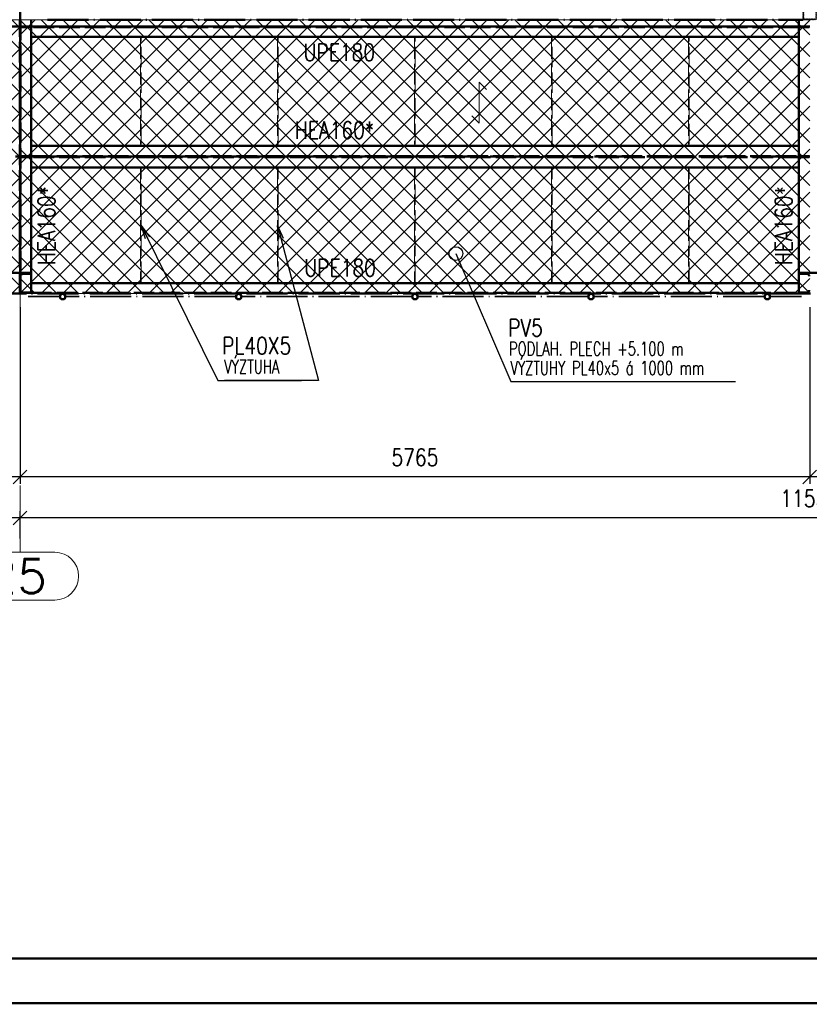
# Paper-space layout 'Layout1' of a CAD drawing. Extents: x -2 to 1380, y -36 to 422.
# Tile 38 of 79: x 575 to 690, y 0 to 144. Entities that reach past the tile are written whole.
import ezdxf
from ezdxf.enums import TextEntityAlignment as Align

# ---------------------------------------------------------------- set-up
doc = ezdxf.new("R2010")
doc.units = 0
for name, pattern in [('ACAD_ISO02W100', [15, 12, -3]), ('ACAD_ISO04W100', [30.5, 24, -3, 0.5, -3]), ('HP_01_CER_B', [8, 5, -1, 1, -1])]:
    doc.linetypes.add(name, pattern=pattern)
doc.layers.get('0').update_dxf_attribs({"linetype": 'CONTINUOUS'})
doc.layers.get('DEFPOINTS').update_dxf_attribs({"color": 132, "linetype": 'CONTINUOUS'})
doc.layers.add('RAMECEK_HP', color=251, linetype='CONTINUOUS')
for name, color, linetype, lineweight in [('SS_1.ET-HALA_TaO-RASTR', 7, 'HP_01_CER_B', 13), ('SS_2.ET-HALA_TaO-LAVKA_+5.100m', 210, 'CONTINUOUS', 50), ('SS_2.ET-HALA_TaO-LAVKA_+5.100m-KONZOLA', 202, 'CONTINUOUS', 50), ('SS_2.ET-HALA_TaO-LAVKA_+5.100m-PLECH', 90, 'CONTINUOUS', 13), ('SS_2.ET-HALA_TaO-LAVKA_+5.100m-PLECH-VYZTUHA', 150, 'CONTINUOUS', 13), ('SS_2.ET-HALA_TaO-LAVKA_+5.100m-ZABRADLI', 41, 'CONTINUOUS', 35), ('SS_2.ET-HALA_TaO-PRISTAVBA-PODLAHA_LEM', 140, 'CONTINUOUS', 50), ('SS_2.ET-HALA_TaO-PRISTAVBA-VNITRNI_KCE', 190, 'CONTINUOUS', 50), ('SS_KOTY', 3, 'CONTINUOUS', 25), ('SS_POPIS_PROFILU', 13, 'CONTINUOUS', 25), ('SS_POPIS_PROFILU_S355', 2, 'CONTINUOUS', 35), ('SS_SRAFY', 8, 'CONTINUOUS', 18)]:
    doc.layers.add(name, color=color, linetype=linetype, lineweight=lineweight)
doc.styles.add('ROMANS', font='romans.shx', dxfattribs={"width": 0.8})
doc.styles.add('romans.shx', font='romans.shx', dxfattribs={"height": 5})
doc.dimstyles.new('A-1_(2.5)_50AS', dxfattribs={"dimtxt": 2.5, "dimasz": 2, "dimexe": 1, "dimexo": 2, "dimgap": 0, "dimtad": 0, "dimdec": 1, "dimlfac": 50, "dimrnd": 1, "dimtxsty": 'ROMANS', "dimblk1": 'OBLIQUE', "dimblk2": 'OBLIQUE', "dimsah": 1, "dimcen": 2, "dimclrd": 256, "dimclre": 256, "dimclrt": 256, "dimadec": 1, "dimazin": 2, "dimtfac": 0.714286, "dimtdec": 1, "dimtmove": 0, "dimatfit": 3, "dimldrblk": 'OPEN', "dimfxl": 1, "dimtvp": 1.142857, "dimtfill": 1, "dimtolj": 1, "dimlwd": -1, "dimlwe": -1, "dimarcsym": 0})
pattern_1 = [(45, (-864.81247, 154.627365), (-0.0449012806, 0.0449012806), [])]

# ---------------------------------------------------------------- blocks, each defined once
blk = doc.blocks.new('*U6')
at = {"layer": 'RAMECEK_HP', "lineweight": 35, "const_width": 0.35}
for points in [[(0, 420), (0, 0), (1188, 0), (1188, 420)], [(6.5, 413.5), (6.5, 6.5), (1181.5, 6.5), (1181.5, 413.5)]]:
    blk.add_lwpolyline(points, close=True, dxfattribs=at)
at = {"layer": 'DEFPOINTS', "style": 'ROMANS', "width": 0.8}
blk.add_attdef('TISK', text='', height=10, dxfattribs=at).set_placement((1188, -33), align=Align.RIGHT)
blk = doc.blocks.new('_Oblique')
at = {"color": 0, "linetype": 'ByBlock', "lineweight": -2}
blk.add_line((-0.5, -0.5), (0.5, 0.5), dxfattribs=at)
blk = doc.blocks.new('*D14')
at = {"layer": 'DEFPOINTS', "color": 0, "transparency": 16777216}
for p in [(575.19, 70.86), (575.19, 65.86), (805.79, 65.86)]:
    blk.add_point(p, dxfattribs=at)
at = {"layer": 'SS_KOTY', "transparency": 16777216}
for p, q in [((575.19, 67.86), (575.19, 71.86)), ((805.79, 70.86), (575.19, 70.86)), ((805.79, 67.86), (805.79, 71.86))]:
    blk.add_line(p, q, dxfattribs=at)
at = {"layer": 'SS_KOTY', "transparency": 16777216, "xscale": 2, "yscale": 2, "zscale": 2, "rotation": 180}
blk.add_blockref('_Oblique', (575.19, 70.86), dxfattribs=at)
at = {"layer": 'SS_KOTY', "transparency": 16777216, "xscale": 2, "yscale": 2, "zscale": 2}
blk.add_blockref('_Oblique', (805.79, 70.86), dxfattribs=at)
at = {"layer": 'SS_KOTY', "transparency": 16777216, "insert": (690.49, 73.71), "char_height": 2.5, "attachment_point": 5, "style": 'ROMANS', "bg_fill": 3, "box_fill_scale": 1.1, "bg_fill_color": 256, "bg_fill_true_color": 13158600, "bg_fill_transparency": 0}
blk.add_mtext('\\A1;11530', dxfattribs=at)
blk = doc.blocks.new('_OPEN')
at = {"color": 0, "linetype": 'ByBlock'}
for p, q in [((-1, 0.167), (0, 0)), ((0, 0), (-1, -0.167)), ((0, 0), (-1, 0))]:
    blk.add_line(p, q, dxfattribs=at)
blk = doc.blocks.new('*D17')
at = {"layer": 'DEFPOINTS', "color": 0, "transparency": 16777216}
for p in [(335.19, 70.86), (335.19, 65.86), (575.19, 65.86)]:
    blk.add_point(p, dxfattribs=at)
at = {"layer": 'SS_KOTY', "transparency": 16777216}
for p, q in [((335.19, 67.86), (335.19, 71.86)), ((575.19, 70.86), (335.19, 70.86)), ((575.19, 67.86), (575.19, 71.86))]:
    blk.add_line(p, q, dxfattribs=at)
at = {"layer": 'SS_KOTY', "transparency": 16777216, "xscale": 2, "yscale": 2, "zscale": 2, "rotation": 180}
blk.add_blockref('_Oblique', (335.19, 70.86), dxfattribs=at)
at = {"layer": 'SS_KOTY', "transparency": 16777216, "xscale": 2, "yscale": 2, "zscale": 2}
blk.add_blockref('_Oblique', (575.19, 70.86), dxfattribs=at)
at = {"layer": 'SS_KOTY', "transparency": 16777216, "insert": (455.19, 73.71), "char_height": 2.5, "attachment_point": 5, "style": 'ROMANS', "bg_fill": 3, "box_fill_scale": 1.1, "bg_fill_color": 256, "bg_fill_true_color": 13158600, "bg_fill_transparency": 0}
blk.add_mtext('\\A1;12000', dxfattribs=at)
blk = doc.blocks.new('*D19')
at = {"layer": 'DEFPOINTS', "color": 0, "transparency": 16777216}
for p in [(690.49, 103.63, -4998), (774.79, 95.85, -4998), (690.49, 76.86)]:
    blk.add_point(p, dxfattribs=at)
at = {"layer": 'SS_KOTY', "transparency": 16777216}
for p, q in [((690.49, 101.63), (690.49, 75.86)), ((774.79, 93.85), (774.79, 75.86)), ((774.79, 76.86), (690.49, 76.86))]:
    blk.add_line(p, q, dxfattribs=at)
at = {"layer": 'SS_KOTY', "transparency": 16777216, "xscale": 2, "yscale": 2, "zscale": 2, "rotation": 180}
blk.add_blockref('_Oblique', (690.49, 76.86), dxfattribs=at)
at = {"layer": 'SS_KOTY', "transparency": 16777216, "xscale": 2, "yscale": 2, "zscale": 2}
blk.add_blockref('_Oblique', (774.79, 76.86), dxfattribs=at)
at = {"layer": 'SS_KOTY', "transparency": 16777216, "insert": (732.64, 79.71), "char_height": 2.5, "attachment_point": 5, "style": 'ROMANS', "bg_fill": 3, "box_fill_scale": 1.1, "bg_fill_color": 256, "bg_fill_true_color": 13158600, "bg_fill_transparency": 0}
blk.add_mtext('\\A1;4215', dxfattribs=at)
blk = doc.blocks.new('*D20')
at = {"layer": 'DEFPOINTS', "color": 0, "transparency": 16777216}
for p in [(575.19, 103.63, -4998), (690.49, 103.63, -4998), (575.19, 76.86)]:
    blk.add_point(p, dxfattribs=at)
at = {"layer": 'SS_KOTY', "transparency": 16777216}
for p, q in [((575.19, 101.63), (575.19, 75.86)), ((690.49, 101.63), (690.49, 75.86)), ((690.49, 76.86), (575.19, 76.86))]:
    blk.add_line(p, q, dxfattribs=at)
at = {"layer": 'SS_KOTY', "transparency": 16777216, "xscale": 2, "yscale": 2, "zscale": 2, "rotation": 180}
blk.add_blockref('_Oblique', (575.19, 76.86), dxfattribs=at)
at = {"layer": 'SS_KOTY', "transparency": 16777216, "xscale": 2, "yscale": 2, "zscale": 2}
blk.add_blockref('_Oblique', (690.49, 76.86), dxfattribs=at)
at = {"layer": 'SS_KOTY', "transparency": 16777216, "insert": (632.84, 79.71), "char_height": 2.5, "attachment_point": 5, "style": 'ROMANS', "bg_fill": 3, "box_fill_scale": 1.1, "bg_fill_color": 256, "bg_fill_true_color": 13158600, "bg_fill_transparency": 0}
blk.add_mtext('\\A1;5765', dxfattribs=at)
blk = doc.blocks.new('*D21')
at = {"layer": 'DEFPOINTS', "color": 0, "transparency": 16777216}
for p in [(505.89, 103.63, -4998), (575.19, 103.63, -4998), (505.89, 76.86)]:
    blk.add_point(p, dxfattribs=at)
at = {"layer": 'SS_KOTY', "transparency": 16777216}
for p, q in [((505.89, 101.63), (505.89, 75.86)), ((575.19, 101.63), (575.19, 75.86)), ((575.19, 76.86), (505.89, 76.86))]:
    blk.add_line(p, q, dxfattribs=at)
at = {"layer": 'SS_KOTY', "transparency": 16777216, "xscale": 2, "yscale": 2, "zscale": 2, "rotation": 180}
blk.add_blockref('_Oblique', (505.89, 76.86), dxfattribs=at)
at = {"layer": 'SS_KOTY', "transparency": 16777216, "xscale": 2, "yscale": 2, "zscale": 2}
blk.add_blockref('_Oblique', (575.19, 76.86), dxfattribs=at)
at = {"layer": 'SS_KOTY', "transparency": 16777216, "insert": (540.54, 79.71), "char_height": 2.5, "attachment_point": 5, "style": 'ROMANS', "bg_fill": 3, "box_fill_scale": 1.1, "bg_fill_color": 256, "bg_fill_true_color": 13158600, "bg_fill_transparency": 0}
blk.add_mtext('\\A1;3465', dxfattribs=at)

psp = doc.layouts.get("Layout1")

# ---------------------------------------------------------------- hatches: boundary and pattern name
at = {"layer": 'SS_SRAFY'}
h = psp.add_hatch(dxfattribs=at)
h.set_pattern_fill('ANSI31', color=5, scale=0.02, style=0)
h.set_pattern_definition(pattern_1)
h.paths.add_polyline_path([(689.7275, 145.6274, 0.41421356), (689.4875, 145.3874), (689.4875, 143.8674, 0.41421356), (689.7275, 143.6274), (691.2475, 143.6274, 0.41421356), (691.4875, 143.8674), (691.4875, 145.3874, 0.41421356), (691.2475, 145.6274)], flags=0)
h.paths.add_polyline_path([(689.7275, 145.5074), (691.2475, 145.5074, -0.41421356), (691.3675, 145.3874), (691.3675, 143.8674, -0.41421356), (691.2475, 143.7474), (689.7275, 143.7474, -0.41421356), (689.6075, 143.8674), (689.6075, 145.3874, -0.41421356)], flags=0)
h = psp.add_hatch(dxfattribs=at)
h.set_pattern_fill('ANSI37', color=8, scale=0.7, angle=90, style=0)
h.set_pattern_definition([(135, (540.5375, 123.6274), (-1.57154, -1.57154), []), (225, (540.5375, 123.6274), (1.57154, -1.57154), [])])
h.paths.add_polyline_path([(575.1875, 103.6274), (575.1875, 143.6274), (505.8875, 143.6274), (505.8875, 103.6274)], flags=0)
h = psp.add_hatch(dxfattribs=at)
h.set_pattern_fill('ANSI37', color=8, scale=0.7, angle=90, style=0)
h.set_pattern_definition([(135, (632.8375, 123.6274), (-1.571545, -1.571545), []), (225, (632.8375, 123.6274), (1.571545, -1.571545), [])])
h.paths.add_polyline_path([(690.4875, 103.6274), (690.4875, 143.6274), (575.1875, 143.6274), (575.1875, 103.6274)], flags=0)
h = psp.add_hatch(dxfattribs=at)
h.set_pattern_fill('ANSI31', color=5, scale=0.02, style=0)
h.set_pattern_definition(pattern_1)
h.paths.add_polyline_path([(581.3875, 103.6274, 1), (581.3875, 102.7374, 1)], flags=0)
h.paths.add_polyline_path([(581.3875, 103.5274, 1), (581.3875, 102.8374, 1)], flags=0)
h = psp.add_hatch(dxfattribs=at)
h.set_pattern_fill('ANSI31', color=5, scale=0.02, style=0)
h.set_pattern_definition(pattern_1)
h.paths.add_polyline_path([(607.1125, 103.6274, 1), (607.1125, 102.7374, 1)], flags=0)
h.paths.add_polyline_path([(607.1125, 103.5274, 1), (607.1125, 102.8374, 1)], flags=0)
h = psp.add_hatch(dxfattribs=at)
h.set_pattern_fill('ANSI31', color=5, scale=0.02, style=0)
h.set_pattern_definition(pattern_1)
h.paths.add_polyline_path([(632.8375, 103.6274, 1), (632.8375, 102.7374, 1)], flags=0)
h.paths.add_polyline_path([(632.8375, 103.5274, 1), (632.8375, 102.8374, 1)], flags=0)
h = psp.add_hatch(dxfattribs=at)
h.set_pattern_fill('ANSI31', color=5, scale=0.02, style=0)
h.set_pattern_definition(pattern_1)
h.paths.add_polyline_path([(658.5625, 103.6274, 1), (658.5625, 102.7374, 1)], flags=0)
h.paths.add_polyline_path([(658.5625, 103.5274, 1), (658.5625, 102.8374, 1)], flags=0)
h = psp.add_hatch(dxfattribs=at)
h.set_pattern_fill('ANSI31', color=5, scale=0.02, style=0)
h.set_pattern_definition(pattern_1)
h.paths.add_polyline_path([(684.2875, 103.6274, 1), (684.2875, 102.7374, 1)], flags=0)
h.paths.add_polyline_path([(684.2875, 103.5274, 1), (684.2875, 102.8374, 1)], flags=0)

# ---------------------------------------------------------------- linework, layer by layer
at = {"layer": 'SS_1.ET-HALA_TaO-RASTR', "linetype": 'Continuous', "ltscale": 0.25}
psp.add_line((570.1399, 58.8556), (580.2352, 58.8556), dxfattribs=at)
at = {"layer": 'SS_2.ET-HALA_TaO-LAVKA_+5.100m', "color": 7, "linetype": 'ACAD_ISO04W100', "ltscale": 0.25}
for p, q in [((575.1875, 142.6274), (505.8875, 142.6274)), ((690.4875, 142.6274), (575.1875, 142.6274)), ((505.8875, 123.6274), (575.1875, 123.6274)), ((575.1875, 123.6274), (690.4875, 123.6274))]:
    psp.add_line(p, q, dxfattribs=at)
at = {"layer": 'SS_2.ET-HALA_TaO-LAVKA_+5.100m', "color": 3, "linetype": 'ACAD_ISO02W100', "ltscale": 0.25}
for p, q in [((576.6875, 142.6274), (575.2476, 142.6274)), ((576.6875, 142.5174), (575.2476, 142.5174)), ((576.7582, 142.6274), (576.6875, 142.6274)), ((576.6875, 142.6274), (576.6875, 142.5174)), ((576.7582, 142.5174), (576.6875, 142.5174)), ((576.7875, 142.6274), (576.7582, 142.6274)), ((576.7875, 142.5174), (576.7582, 142.5174)), ((688.8875, 142.5174), (576.7875, 142.5174)), ((688.9168, 142.6274), (688.8875, 142.6274)), ((688.9168, 142.5174), (688.8875, 142.5174)), ((688.9875, 142.6274), (688.9168, 142.6274)), ((688.9875, 142.5174), (688.9168, 142.5174)), ((690.4275, 142.6274), (688.9875, 142.6274)), ((688.9875, 142.5174), (688.9875, 142.6274)), ((690.4275, 142.5174), (688.9875, 142.5174)), ((575.2476, 123.6874), (576.6875, 123.6874)), ((576.6875, 123.6874), (576.7582, 123.6874)), ((576.6875, 123.6874), (576.6875, 123.5674)), ((576.7582, 123.6874), (576.7875, 123.6874)), ((576.7875, 123.6874), (688.8875, 123.6874)), ((688.8875, 123.6874), (688.9168, 123.6874)), ((688.9168, 123.6874), (688.9875, 123.6874)), ((688.9875, 123.6874), (690.4275, 123.6874)), ((688.9875, 123.5674), (688.9875, 123.6874)), ((576.6875, 123.5674), (575.2476, 123.5674)), ((576.7582, 123.5674), (576.6875, 123.5674)), ((576.7875, 123.5674), (576.7582, 123.5674)), ((688.8875, 123.5674), (576.7875, 123.5674)), ((688.9168, 123.5674), (688.8875, 123.5674)), ((688.9875, 123.5674), (688.9168, 123.5674)), ((690.4275, 123.5674), (688.9875, 123.5674))]:
    psp.add_line(p, q, dxfattribs=at)
at = {"layer": 'SS_2.ET-HALA_TaO-LAVKA_+5.100m', "color": 1, "linetype": 'Continuous', "ltscale": 0.25}
for p, q in [((576.7875, 143.6273), (576.7875, 142.6274)), ((688.8875, 142.6274), (576.7875, 142.6274)), ((576.7875, 142.6274), (576.7875, 141.1274)), ((688.8875, 142.6274), (688.8875, 143.6273)), ((688.8875, 141.1274), (688.8875, 142.6274)), ((576.7875, 141.1274), (576.7875, 125.2274)), ((576.7875, 141.1274), (688.8875, 141.1274)), ((688.8875, 125.2274), (688.8875, 141.1274)), ((688.8875, 125.2274), (576.7875, 125.2274)), ((576.7875, 125.2274), (576.7875, 122.0274)), ((688.8875, 122.0274), (688.8875, 125.2274)), ((576.7875, 122.0274), (576.7875, 105.1274)), ((576.7875, 122.0274), (688.8875, 122.0274)), ((688.8875, 105.1274), (688.8875, 122.0274)), ((688.8875, 105.1274), (576.7875, 105.1274))]:
    psp.add_line(p, q, dxfattribs=at)
at = {"layer": 'SS_2.ET-HALA_TaO-LAVKA_+5.100m-KONZOLA', "color": 7, "linetype": 'ACAD_ISO04W100', "ltscale": 0.25}
psp.add_line((575.1875, 143.6274), (575.1875, 105.1474), dxfattribs=at)
at = {"layer": 'SS_2.ET-HALA_TaO-LAVKA_+5.100m-KONZOLA', "color": 3, "linetype": 'ACAD_ISO02W100', "ltscale": 0.25}
for p, q in [((573.5875, 106.6674), (576.7875, 106.6674)), ((575.5475, 106.4874), (576.7875, 106.4874)), ((688.8875, 106.6674), (692.0875, 106.6674)), ((688.8875, 106.4874), (690.1275, 106.4874))]:
    psp.add_line(p, q, dxfattribs=at)
at = {"layer": 'SS_2.ET-HALA_TaO-LAVKA_+5.100m-KONZOLA', "color": 3, "linetype": 'ACAD_ISO02W100', "ltscale": 0.25, "extrusion": (-6.0633e-14, 2.5115e-14, -1)}
psp.add_arc((-575.5475, 106.1874), 0.3, 0, 90, dxfattribs=at)
at = {"layer": 'SS_2.ET-HALA_TaO-LAVKA_+5.100m-KONZOLA', "color": 3, "linetype": 'ACAD_ISO02W100', "ltscale": 0.25, "extrusion": (0, 0, -1)}
psp.add_arc((-690.1275, 106.1874), 0.3, 90, 180, dxfattribs=at)
at = {"layer": 'SS_2.ET-HALA_TaO-LAVKA_+5.100m-PLECH', "color": 7, "linetype": 'Continuous', "ltscale": 0.25}
for p, q in [((505.8875, 143.6274), (575.1875, 143.6274)), ((575.1875, 143.6274), (690.4875, 143.6274))]:
    psp.add_line(p, q, dxfattribs=at)
at = {"layer": 'SS_2.ET-HALA_TaO-LAVKA_+5.100m-PLECH', "color": 7}
for p, q in [((642.223, 134.5132, -4998.2), (642.223, 128.5132, -4998.2)), ((643.2836, 133.4525, -4998.2), (642.223, 134.5132, -4998.2)), ((642.223, 128.5132, -4998.2), (641.1623, 129.5738, -4998.2))]:
    psp.add_line(p, q, dxfattribs=at)
at = {"layer": 'SS_2.ET-HALA_TaO-LAVKA_+5.100m-PLECH-VYZTUHA', "color": 3, "linetype": 'ACAD_ISO02W100', "ltscale": 0.25}
for p, q in [((592.8875, 140.9274), (592.7875, 140.9274)), ((592.7875, 140.9274), (592.7875, 125.4274)), ((592.8875, 125.4274), (592.8875, 140.9274)), ((612.8875, 140.9274), (612.7875, 140.9274)), ((612.7875, 140.9274), (612.7875, 125.4274)), ((612.8875, 125.4274), (612.8875, 140.9274)), ((632.8875, 140.9274), (632.7875, 140.9274)), ((632.7875, 140.9274), (632.7875, 125.4274)), ((632.8875, 125.4274), (632.8875, 140.9274)), ((652.8875, 140.9274), (652.7875, 140.9274)), ((652.7875, 140.9274), (652.7875, 125.4274)), ((652.8875, 125.4274), (652.8875, 140.9274)), ((672.8875, 140.9274), (672.7875, 140.9274)), ((672.7875, 140.9274), (672.7875, 125.4274)), ((672.8875, 125.4274), (672.8875, 140.9274)), ((592.7875, 125.4274), (592.8875, 125.4274)), ((612.7875, 125.4274), (612.8875, 125.4274)), ((632.7875, 125.4274), (632.8875, 125.4274)), ((652.7875, 125.4274), (652.8875, 125.4274)), ((672.7875, 125.4274), (672.8875, 125.4274)), ((592.8875, 121.8274), (592.7875, 121.8274)), ((592.7875, 121.8274), (592.7875, 105.3274)), ((592.8875, 105.3274), (592.8875, 121.8274)), ((612.8875, 121.8274), (612.7875, 121.8274)), ((612.7875, 121.8274), (612.7875, 105.3274)), ((612.8875, 105.3274), (612.8875, 121.8274)), ((632.8875, 121.8274), (632.7875, 121.8274)), ((632.7875, 121.8274), (632.7875, 105.3274)), ((632.8875, 105.3274), (632.8875, 121.8274)), ((652.8875, 121.8274), (652.7875, 121.8274)), ((652.7875, 121.8274), (652.7875, 105.3274)), ((652.8875, 105.3274), (652.8875, 121.8274)), ((672.8875, 121.8274), (672.7875, 121.8274)), ((672.7875, 121.8274), (672.7875, 105.3274)), ((672.8875, 105.3274), (672.8875, 121.8274)), ((592.7875, 105.3274), (592.8875, 105.3274)), ((612.7875, 105.3274), (612.8875, 105.3274)), ((632.7875, 105.3274), (632.8875, 105.3274)), ((652.7875, 105.3274), (652.8875, 105.3274)), ((672.7875, 105.3274), (672.8875, 105.3274))]:
    psp.add_line(p, q, dxfattribs=at)
at = {"layer": 'SS_2.ET-HALA_TaO-PRISTAVBA-PODLAHA_LEM', "color": 7, "linetype": 'ACAD_ISO04W100', "ltscale": 0.25}
psp.add_line((579.1875, 143.6274), (689.4875, 143.6274), dxfattribs=at)
at = {"layer": 'SS_2.ET-HALA_TaO-PRISTAVBA-VNITRNI_KCE', "color": 1, "linetype": 'Continuous', "ltscale": 0.25}
psp.add_arc((689.7275, 143.8674), 0.24, 180, 270, dxfattribs=at)
at = {"layer": 'SS_POPIS_PROFILU', "color": 0, "linetype": 'ByBlock'}
for p, q in [((593.474, 111.6364, -4998.1), (592.8875, 113.5774, -4998.1)), ((592.8875, 113.5774, -4998.1), (594.0717, 111.9315, -4998.1)), ((592.8875, 113.5774, -4998.1), (593.7729, 111.784, -4998.1)), ((612.9746, 111.5584, -4998.1), (612.7875, 113.5774, -4998.1)), ((612.7875, 113.5774, -4998.1), (613.6192, 111.7282, -4998.1)), ((612.7875, 113.5774, -4998.1), (613.2969, 111.6433, -4998.1))]:
    psp.add_line(p, q, dxfattribs=at)
at = {"layer": 'SS_POPIS_PROFILU', "color": 0, "linetype": 'ByBlock', "lineweight": -2}
psp.add_line((638.8254, 109.4759), (639.6129, 107.6375), dxfattribs=at)
psp.add_circle((638.8254, 109.4759), 1, dxfattribs=at)

# ---------------------------------------------------------------- block references
at = {"layer": 'RAMECEK_HP'}
psp.add_blockref('*U6', (0, 0), dxfattribs=at)

# ---------------------------------------------------------------- texts
at = {"layer": 'SS_1.ET-HALA_TaO-RASTR', "color": 7, "style": 'romans.shx'}
psp.add_text('25', height=5, dxfattribs=at).set_placement((570.5059, 59.8556))
at = {"layer": 'SS_POPIS_PROFILU', "color": 13, "style": 'romans.shx', "width": 0.8}
for p in [(616.5618, 137.6064), (616.6834, 106.1374)]:
    psp.add_text('UPE180', height=2.5, dxfattribs=at).set_placement(p)
at = {"layer": 'SS_POPIS_PROFILU_S355', "color": 2, "style": 'romans.shx', "width": 0.8}
psp.add_text('HEA160*', height=2.5, dxfattribs=at).set_placement((615.3237, 126.2484))
for p in [(580.2875, 107.7721), (687.9309, 107.7721)]:
    psp.add_text('HEA160*', height=2.5, rotation=90, dxfattribs=at).set_placement(p)

# ---------------------------------------------------------------- next in the draw order: dimensions: what is measured, and where the dimension line sits
at = {"layer": 'SS_KOTY'}
dim = psp.add_linear_dim(base=(575.1875, 70.8556), p1=(805.7875, 65.8556), p2=(575.1875, 65.8556), dimstyle='A-1_(2.5)_50AS', dxfattribs=at)
dim.commit()
dim.dimension.update_dxf_attribs({"geometry": '*D14', "text_midpoint": (690.4875, 73.7127)})

# ---------------------------------------------------------------- next in the draw order: linework, layer by layer
at = {"layer": 'SS_1.ET-HALA_TaO-RASTR', "linetype": 'Continuous', "ltscale": 0.25}
psp.add_arc((580.2352, 62.3556), 3.5, 270, 90, dxfattribs=at)

# ---------------------------------------------------------------- next in the draw order: dimensions: what is measured, and where the dimension line sits
at = {"layer": 'SS_KOTY'}
for base, p1, p2, picture, middle in [((690.4875, 76.8556), (774.7875, 95.8546, -4998), (690.4875, 103.6274, -4998), '*D19', (732.6375, 79.7127)), ((335.1875, 70.8556), (575.1875, 65.8556), (335.1875, 65.8556), '*D17', (455.1875, 73.7127))]:
    dim = psp.add_linear_dim(base=base, p1=p1, p2=p2, dimstyle='A-1_(2.5)_50AS', override={"dimtmove": 1}, dxfattribs=at)
    dim.commit()
    dim.dimension.update_dxf_attribs({"geometry": picture, "text_midpoint": middle})

# ---------------------------------------------------------------- next in the draw order: linework, layer by layer
at = {"layer": 'SS_1.ET-HALA_TaO-RASTR', "linetype": 'ACAD_ISO04W100', "ltscale": 0.25}
psp.add_line((575.1875, 70.8556), (575.1875, 65.8556), dxfattribs=at)
at = {"layer": 'SS_1.ET-HALA_TaO-RASTR', "linetype": 'Continuous', "ltscale": 0.25}
psp.add_line((580.2352, 65.8556), (570.1399, 65.8556), dxfattribs=at)

# ---------------------------------------------------------------- next in the draw order: dimensions: what is measured, and where the dimension line sits
at = {"layer": 'SS_KOTY'}
dim = psp.add_linear_dim(base=(575.1875, 76.8556), p1=(690.4875, 103.6274, -4998), p2=(575.1875, 103.6274, -4998), dimstyle='A-1_(2.5)_50AS', override={"dimtmove": 1}, dxfattribs=at)
dim.commit()
dim.dimension.update_dxf_attribs({"geometry": '*D20', "text_midpoint": (632.8375, 79.7127)})

# ---------------------------------------------------------------- next in the draw order: linework, layer by layer
at = {"layer": 'SS_2.ET-HALA_TaO-LAVKA_+5.100m', "color": 1, "linetype": 'Continuous', "ltscale": 0.25}
for p, q in [((688.8875, 103.7474), (688.8875, 105.1274)), ((690.3875, 103.6274), (690.5875, 103.6274))]:
    psp.add_line(p, q, dxfattribs=at)
at = {"layer": 'SS_2.ET-HALA_TaO-LAVKA_+5.100m', "color": 3, "linetype": 'ACAD_ISO02W100', "ltscale": 0.25}
for p, q in [((688.8875, 103.6274), (688.8875, 103.7474)), ((688.8875, 103.7374), (688.9168, 103.7374)), ((688.9168, 103.7374), (688.9875, 103.7374)), ((688.9875, 103.7374), (690.4275, 103.7374)), ((688.9875, 103.6274), (688.9875, 103.7374))]:
    psp.add_line(p, q, dxfattribs=at)
at = {"layer": 'SS_2.ET-HALA_TaO-LAVKA_+5.100m-KONZOLA', "color": 3, "linetype": 'ACAD_ISO02W100', "ltscale": 0.25}
psp.add_line((690.1275, 103.8074), (688.8875, 103.8074), dxfattribs=at)
at = {"layer": 'SS_2.ET-HALA_TaO-LAVKA_+5.100m-KONZOLA', "color": 3, "linetype": 'ACAD_ISO02W100', "ltscale": 0.25, "extrusion": (1.25575e-13, -3.03165e-13, -1)}
psp.add_arc((-690.1275, 104.1074), 0.3, 180, 270, dxfattribs=at)
at = {"layer": 'SS_2.ET-HALA_TaO-LAVKA_+5.100m-ZABRADLI', "color": 7, "linetype": 'ACAD_ISO04W100', "ltscale": 0.25}
for p, q in [((577.4075, 103.1824), (580.9425, 103.1824)), ((606.6675, 103.1824), (581.8326, 103.1824)), ((632.3925, 103.1824), (607.5576, 103.1824)), ((658.1175, 103.1824), (633.2826, 103.1824)), ((683.8425, 103.1824), (659.0076, 103.1824)), ((684.7326, 103.1824), (688.2675, 103.1824))]:
    psp.add_line(p, q, dxfattribs=at)
at = {"layer": 'SS_2.ET-HALA_TaO-LAVKA_+5.100m-ZABRADLI', "color": 1, "linetype": 'Continuous', "ltscale": 0.25}
for centre, radius in [((581.3875, 103.1824), 0.445), ((607.1125, 103.1824), 0.445), ((632.8375, 103.1824), 0.445), ((658.5625, 103.1824), 0.445), ((684.2875, 103.1824), 0.445), ((581.3875, 103.1824), 0.345), ((607.1125, 103.1824), 0.345), ((632.8375, 103.1824), 0.345), ((658.5625, 103.1824), 0.345), ((684.2875, 103.1824), 0.345)]:
    psp.add_circle(centre, radius, dxfattribs=at)
at = {"layer": 'SS_2.ET-HALA_TaO-LAVKA_+5.100m-ZABRADLI', "color": 7, "linetype": 'ACAD_ISO04W100', "ltscale": 0.25, "extrusion": (0, -1, 0)}
psp.add_arc((688.2675, 0, -103.1824), 1.02, 270, 358.876481, dxfattribs=at)
at = {"layer": 'SS_POPIS_PROFILU', "color": 13}
for points in [[(592.8875, 113.5774), (604.0557, 90.9543), (616.2938, 90.9543)], [(612.7875, 113.5774), (618.7457, 90.9543), (605.0557, 90.9543)], [(638.8254, 109.4759), (646.8351, 90.7769), (679.6351, 90.7769)]]:
    psp.add_lwpolyline(points, dxfattribs=at)

# ---------------------------------------------------------------- next in the draw order: texts
at = {"layer": 'SS_POPIS_PROFILU', "color": 13, "style": 'romans.shx'}
for s, height, width, p in [('PV5', 2.5, 0.8, (646.458, 97.3769)), ('PL40X5', 2.5, 0.8, (604.6785, 94.7543)), ('PL40X5', 2.5, 0.8, (604.6785, 94.7543)), ('PODLAH. PLECH +5.100 m', 2, 0.7, (646.5711, 94.5769)), ('VÝZTUHA', 2, 0.7, (604.9876, 91.9543)), ('VÝZTUHA', 2, 0.7, (604.9876, 91.9543)), ('VÝZTUHY PL40x5 á 1000 mm', 2, 0.7, (646.767, 91.7769))]:
    psp.add_text(s, height=height, dxfattribs=dict(at, width=width)).set_placement(p)

# ---------------------------------------------------------------- next in the draw order: dimensions: what is measured, and where the dimension line sits
at = {"layer": 'SS_KOTY'}
dim = psp.add_linear_dim(base=(505.8875, 76.8556), p1=(575.1875, 103.6274, -4998), p2=(505.8875, 103.6274, -4998), dimstyle='A-1_(2.5)_50AS', override={"dimtmove": 1}, dxfattribs=at)
dim.commit()
dim.dimension.update_dxf_attribs({"geometry": '*D21', "text_midpoint": (540.5375, 79.7127)})

# ---------------------------------------------------------------- next in the draw order: linework, layer by layer
at = {"layer": 'SS_1.ET-HALA_TaO-RASTR', "linetype": 'ACAD_ISO04W100', "ltscale": 0.25}
for q in [(575.1875, 328.1835), (575.1875, 70.8556)]:
    psp.add_line((575.1875, 90.8546), q, dxfattribs=at)
at = {"layer": 'SS_2.ET-HALA_TaO-LAVKA_+5.100m', "color": 7, "linetype": 'ACAD_ISO04W100', "ltscale": 0.25}
for p, q in [((575.1875, 146.0274), (575.1875, 103.6274)), ((575.1875, 103.6274), (505.8875, 103.6274)), ((690.4875, 103.6274), (575.1875, 103.6274))]:
    psp.add_line(p, q, dxfattribs=at)
at = {"layer": 'SS_2.ET-HALA_TaO-LAVKA_+5.100m', "color": 3, "linetype": 'ACAD_ISO02W100', "ltscale": 0.25}
for p, q in [((575.1275, 103.6274), (575.1275, 143.6273)), ((575.2475, 143.6273), (575.2475, 103.6274)), ((575.2476, 103.7374), (576.6875, 103.7374)), ((576.6875, 103.7374), (576.7582, 103.7374)), ((576.6875, 103.7374), (576.6875, 103.6274)), ((576.7582, 103.7374), (576.7875, 103.7374)), ((576.7875, 103.7474), (576.7875, 103.6274)), ((576.7875, 103.7374), (688.8875, 103.7374))]:
    psp.add_line(p, q, dxfattribs=at)
at = {"layer": 'SS_2.ET-HALA_TaO-LAVKA_+5.100m', "color": 1, "linetype": 'Continuous', "ltscale": 0.25}
for p, q in [((576.7875, 105.1274), (576.7875, 103.7474)), ((575.0875, 103.6274), (575.2875, 103.6274))]:
    psp.add_line(p, q, dxfattribs=at)
at = {"layer": 'SS_2.ET-HALA_TaO-LAVKA_+5.100m-KONZOLA', "color": 3, "linetype": 'ACAD_ISO02W100', "ltscale": 0.25}
psp.add_line((576.7875, 103.8074), (575.5475, 103.8074), dxfattribs=at)
at = {"layer": 'SS_2.ET-HALA_TaO-LAVKA_+5.100m-KONZOLA', "color": 3, "linetype": 'ACAD_ISO02W100', "ltscale": 0.25, "extrusion": (6.0633e-14, 2.5115e-14, -1)}
psp.add_arc((-575.5475, 104.1074), 0.3, 270, 0, dxfattribs=at)
at = {"layer": 'SS_2.ET-HALA_TaO-LAVKA_+5.100m-PLECH', "color": 7, "linetype": 'Continuous', "ltscale": 0.25}
for p, q in [((575.1875, 103.6274), (575.1875, 143.6274)), ((575.1875, 103.6274), (505.8875, 103.6274)), ((690.4875, 103.6274), (575.1875, 103.6274))]:
    psp.add_line(p, q, dxfattribs=at)
at = {"layer": 'SS_2.ET-HALA_TaO-LAVKA_+5.100m-ZABRADLI', "color": 7, "linetype": 'ACAD_ISO04W100', "ltscale": 0.25}
psp.add_line((690.3875, 103.6874), (575.2875, 103.6874), dxfattribs=at)
at = {"layer": 'SS_2.ET-HALA_TaO-LAVKA_+5.100m-ZABRADLI', "color": 7, "linetype": 'ACAD_ISO04W100', "ltscale": 0.25, "extrusion": (0, -1, 0)}
psp.add_arc((577.4075, 0, -103.1824), 1.02, 181.123519, 270, dxfattribs=at)

doc.saveas('drawing.dxf')
